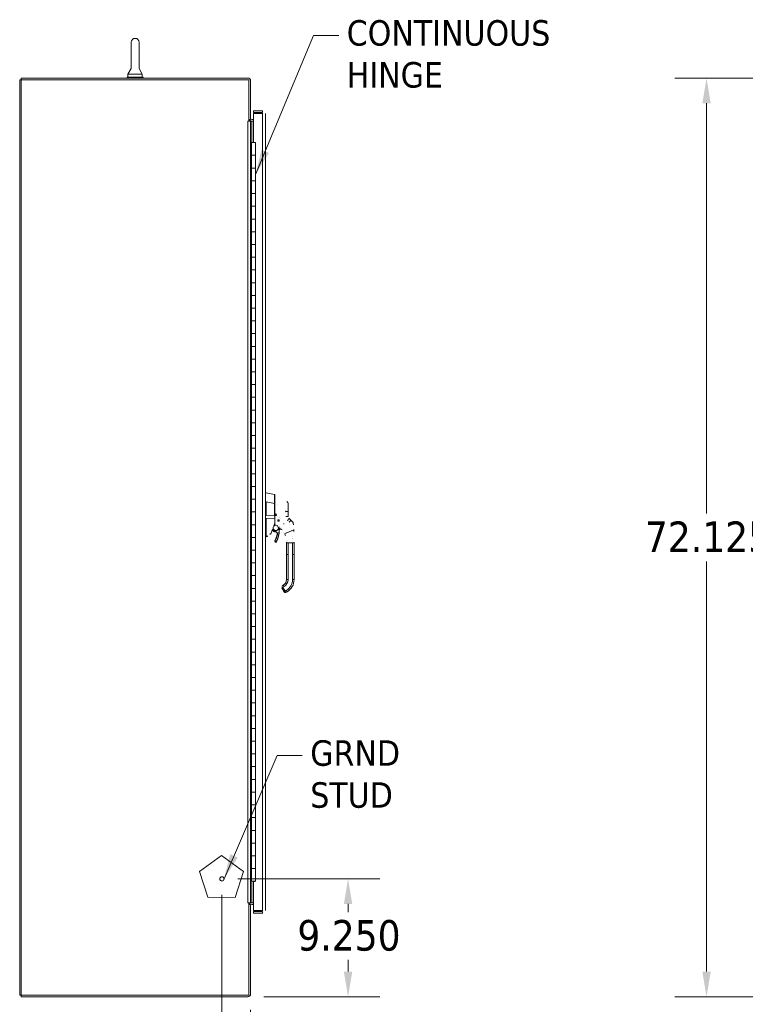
# Model space of a CAD drawing. Header units: inches. Extents: x 13 to 322, y 13 to 203.
# Tile 2 of 10: x 14 to 71, y 81 to 159. Entities that reach past the tile are written whole.
import ezdxf

# ---------------------------------------------------------------- set-up
doc = ezdxf.new("R2010")
doc.units = ezdxf.units.IN
doc.header["$LTSCALE"] = 20
doc.header["$MEASUREMENT"] = 0
for name, color, linetype, lineweight in [('Dimension (ANSI)', 7, 'Continuous', 13), ('Symbol (ANSI)', 7, 'Continuous', 18), ('Visible (ANSI)', 7, 'Continuous', 13), ('Visible Narrow (ANSI)', 7, 'Continuous', 18)]:
    doc.layers.add(name, color=color, linetype=linetype, lineweight=lineweight)
doc.styles.add('Note Text (ANSI)', font='tahoma.ttf')
doc.dimstyles.new('Default (ANSI)', dxfattribs={"dimscale": 20, "dimtxt": 0.12, "dimasz": 0.098425, "dimexe": 0.125, "dimexo": 0.0625, "dimgap": 0.031496, "dimtad": 0, "dimtih": 1, "dimtoh": 1, "dimdec": 3, "dimrnd": 1e-08, "dimzin": 0, "dimdsep": 46, "dimtxsty": 'Note Text (ANSI)', "dimcen": 0.09, "dimdle": 0.393701, "dimclrd": 256, "dimclre": 256, "dimclrt": 256, "dimadec": 0, "dimazin": 1, "dimtfac": 1, "dimtofl": 0, "dimtmove": 0, "dimatfit": 3, "dimfxl": 0, "dimtolj": 1, "dimtzin": 4, "dimlwd": -1, "dimlwe": -1, "dimarcsym": 0})
doc.dimstyles.new('Default (ANSI)$7', dxfattribs={"dimscale": 20, "dimtxt": 0.12, "dimasz": 0.098425, "dimexe": 0.125, "dimexo": 0.0625, "dimgap": 0.031496, "dimtad": 0, "dimtih": 1, "dimtoh": 1, "dimdec": 3, "dimrnd": 1e-08, "dimzin": 0, "dimdsep": 46, "dimtxsty": 'Note Text (ANSI)', "dimcen": 0.09, "dimdle": 0.393701, "dimclrd": 256, "dimclre": 256, "dimclrt": 256, "dimadec": 0, "dimazin": 1, "dimtfac": 1, "dimtofl": 0, "dimtmove": 0, "dimatfit": 3, "dimfxl": 0, "dimtolj": 1, "dimtzin": 4, "dimlwd": -1, "dimlwe": -1, "dimarcsym": 0})

# ---------------------------------------------------------------- blocks, each defined once
blk = doc.blocks.new('*D16')
at = {"layer": 'Defpoints', "color": 0}
for p in [(85.997, 154.009), (67.575, 81.884), (85.997, 81.884)]:
    blk.add_point(p, dxfattribs=at)
at = {"layer": 'Dimension (ANSI)'}
for p, q in [((84.747, 154.009), (65.075, 154.009)), ((67.575, 152.041), (67.575, 119.827)), ((67.575, 83.853), (67.575, 116.067)), ((84.747, 81.884), (65.075, 81.884))]:
    blk.add_line(p, q, dxfattribs=at)
for points in [[(67.247, 152.041), (67.903, 152.041), (67.575, 154.009)], [(67.247, 83.853), (67.903, 83.853), (67.575, 81.884)]]:
    blk.add_solid(points, dxfattribs=at)
at = {"layer": 'Dimension (ANSI)', "insert": (62.736, 119.197), "char_height": 2.4, "attachment_point": 1, "style": 'Note Text (ANSI)'}
blk.add_mtext('\\A1;72.125', dxfattribs=at)
blk = doc.blocks.new('*D27')
at = {"layer": 'Defpoints', "color": 0}
for p in [(29.529, 91.134), (31.779, 82.103), (29.529, 78.565)]:
    blk.add_point(p, dxfattribs=at)
at = {"layer": 'Dimension (ANSI)'}
for p, q in [((29.529, 89.884), (29.529, 76.065)), ((31.779, 80.853), (31.779, 76.065)), ((27.561, 78.565), (25.592, 78.565)), ((33.748, 78.565), (35.716, 78.565))]:
    blk.add_line(p, q, dxfattribs=at)
for points in [[(27.561, 78.893), (27.561, 78.237), (29.529, 78.565)], [(33.748, 78.893), (33.748, 78.237), (31.779, 78.565)]]:
    blk.add_solid(points, dxfattribs=at)
at = {"layer": 'Dimension (ANSI)', "insert": (36.346, 79.815), "char_height": 2.4, "attachment_point": 1, "style": 'Note Text (ANSI)'}
blk.add_mtext('\\A1;2.250', dxfattribs=at)
blk = doc.blocks.new('*D28')
at = {"layer": 'Defpoints', "color": 0}
for p in [(29.529, 91.134), (39.435, 91.134), (31.561, 81.884)]:
    blk.add_point(p, dxfattribs=at)
at = {"layer": 'Dimension (ANSI)'}
for p, q in [((30.779, 91.134), (41.935, 91.134)), ((39.435, 89.166), (39.435, 88.535)), ((39.435, 83.853), (39.435, 84.776)), ((32.811, 81.884), (41.935, 81.884))]:
    blk.add_line(p, q, dxfattribs=at)
for points in [[(39.107, 89.166), (39.763, 89.166), (39.435, 91.134)], [(39.107, 83.853), (39.763, 83.853), (39.435, 81.884)]]:
    blk.add_solid(points, dxfattribs=at)
at = {"layer": 'Dimension (ANSI)', "insert": (35.452, 87.905), "char_height": 2.4, "attachment_point": 1, "style": 'Note Text (ANSI)'}
blk.add_mtext('\\A1;9.250', dxfattribs=at)

msp = doc.modelspace()

# ---------------------------------------------------------------- linework, layer by layer
at = {"layer": 'Visible (ANSI)'}
for p, q in [((22.4069, 156.8219), (22.4069, 154.7619)), ((23.0269, 154.7619), (23.0269, 156.8219)), ((22.4069, 154.7619), (22.1569, 154.3219)), ((23.0269, 154.7619), (23.2769, 154.3219)), ((13.6544, 153.8844), (13.7794, 153.8844)), ((13.6544, 153.8844), (13.6544, 82.0094)), ((31.5606, 154.0094), (13.7794, 154.0094)), ((13.7794, 154.0094), (13.7794, 153.8844)), ((13.7794, 153.8844), (31.6544, 153.8844)), ((13.7794, 82.0094), (13.7794, 153.8844)), ((23.3419, 154.0719), (22.0919, 154.0719)), ((22.0919, 154.0719), (22.0919, 154.0094)), ((22.1569, 154.3219), (23.2769, 154.3219)), ((22.1569, 154.3219), (22.1569, 154.0719)), ((23.2769, 154.3219), (23.2769, 154.0719)), ((23.3419, 154.0719), (23.3419, 154.0094)), ((31.6544, 153.8844), (31.6544, 150.6346)), ((31.7794, 153.7907), (31.7794, 150.7594)), ((31.7794, 150.7594), (31.6544, 150.7594)), ((31.8731, 150.7594), (32.009, 150.7594)), ((32.7277, 151.4469), (32.009, 151.4469)), ((32.009, 151.3219), (32.009, 151.4469)), ((32.7277, 151.3219), (32.009, 151.3219)), ((32.009, 148.9625), (32.009, 151.2335)), ((32.009, 151.2335), (32.7277, 151.2335)), ((32.7277, 151.3219), (32.7277, 151.4469)), ((32.9465, 151.2282), (32.9465, 88.6657)), ((31.5604, 150.6346), (31.6544, 150.6346)), ((31.5604, 150.6344), (31.5604, 150.6346)), ((31.5606, 150.6344), (31.5604, 150.6344)), ((31.7794, 150.6344), (31.5606, 150.6344)), ((31.7794, 89.2594), (31.7794, 150.6344)), ((31.7794, 150.6344), (31.8731, 150.6344)), ((32.009, 150.6344), (31.8731, 150.6344)), ((31.8508, 148.9469), (31.7794, 148.9469)), ((31.8508, 148.9469), (32.1745, 148.9469)), ((32.009, 148.9625), (32.134, 148.9625)), ((32.134, 148.9625), (32.134, 148.9469)), ((32.1745, 147.9469), (32.1745, 148.9469)), ((31.7822, 146.9469), (31.7822, 147.9469)), ((31.7822, 147.9469), (31.8508, 147.9469)), ((31.8445, 146.9469), (31.8445, 147.9469)), ((32.1745, 147.9469), (31.8508, 147.9469)), ((31.8508, 147.9469), (32.1745, 147.9469)), ((32.1745, 146.9469), (32.1745, 147.9469)), ((31.8508, 146.9469), (31.7822, 146.9469)), ((31.8508, 146.9469), (32.1745, 146.9469)), ((32.1745, 146.9469), (31.8508, 146.9469)), ((32.1745, 145.9469), (32.1745, 146.9469)), ((31.7822, 144.9469), (31.7822, 145.9469)), ((31.7822, 145.9469), (31.8508, 145.9469)), ((31.8445, 144.9469), (31.8445, 145.9469)), ((32.1745, 145.9469), (31.8508, 145.9469)), ((31.8508, 145.9469), (32.1745, 145.9469)), ((32.1745, 144.9469), (32.1745, 145.9469)), ((31.8508, 144.9469), (31.7822, 144.9469)), ((31.8508, 144.9469), (32.1745, 144.9469)), ((32.1745, 144.9469), (31.8508, 144.9469)), ((32.1745, 143.9469), (32.1745, 144.9469)), ((31.7822, 142.9469), (31.7822, 143.9469)), ((31.7822, 143.9469), (31.8508, 143.9469)), ((31.8445, 142.9469), (31.8445, 143.9469)), ((32.1745, 143.9469), (31.8508, 143.9469)), ((31.8508, 143.9469), (32.1745, 143.9469)), ((32.1745, 142.9469), (32.1745, 143.9469)), ((31.8508, 142.9469), (31.7822, 142.9469)), ((31.8508, 142.9469), (32.1745, 142.9469)), ((32.1745, 142.9469), (31.8508, 142.9469)), ((32.1745, 141.9469), (32.1745, 142.9469)), ((31.7822, 140.9469), (31.7822, 141.9469)), ((31.7822, 141.9469), (31.8508, 141.9469)), ((31.8445, 140.9469), (31.8445, 141.9469)), ((32.1745, 141.9469), (31.8508, 141.9469)), ((31.8508, 141.9469), (32.1745, 141.9469)), ((32.1745, 140.9469), (32.1745, 141.9469)), ((31.8508, 140.9469), (31.7822, 140.9469)), ((31.8508, 140.9469), (32.1745, 140.9469)), ((32.1745, 140.9469), (31.8508, 140.9469)), ((32.1745, 139.9469), (32.1745, 140.9469)), ((31.7822, 138.9469), (31.7822, 139.9469)), ((31.7822, 139.9469), (31.8508, 139.9469)), ((31.8445, 138.9469), (31.8445, 139.9469)), ((32.1745, 139.9469), (31.8508, 139.9469)), ((31.8508, 139.9469), (32.1745, 139.9469)), ((32.1745, 138.9469), (32.1745, 139.9469)), ((31.8508, 138.9469), (31.7822, 138.9469)), ((31.8508, 138.9469), (32.1745, 138.9469)), ((32.1745, 138.9469), (31.8508, 138.9469)), ((32.1745, 137.9469), (32.1745, 138.9469)), ((31.7822, 136.9469), (31.7822, 137.9469)), ((31.7822, 137.9469), (31.8508, 137.9469)), ((31.8445, 136.9469), (31.8445, 137.9469)), ((32.1745, 137.9469), (31.8508, 137.9469)), ((31.8508, 137.9469), (32.1745, 137.9469)), ((32.1745, 136.9469), (32.1745, 137.9469)), ((31.8508, 136.9469), (31.7822, 136.9469)), ((31.8508, 136.9469), (32.1745, 136.9469)), ((32.1745, 136.9469), (31.8508, 136.9469)), ((32.1745, 135.9469), (32.1745, 136.9469)), ((31.7822, 134.9469), (31.7822, 135.9469)), ((31.7822, 135.9469), (31.8508, 135.9469)), ((31.8445, 134.9469), (31.8445, 135.9469)), ((32.1745, 135.9469), (31.8508, 135.9469)), ((31.8508, 135.9469), (32.1745, 135.9469)), ((32.1745, 134.9469), (32.1745, 135.9469)), ((31.8508, 134.9469), (31.7822, 134.9469)), ((31.8508, 134.9469), (32.1745, 134.9469)), ((32.1745, 134.9469), (31.8508, 134.9469)), ((32.1745, 133.9469), (32.1745, 134.9469)), ((31.7822, 132.9469), (31.7822, 133.9469)), ((31.7822, 133.9469), (31.8508, 133.9469)), ((31.8445, 132.9469), (31.8445, 133.9469)), ((32.1745, 133.9469), (31.8508, 133.9469)), ((31.8508, 133.9469), (32.1745, 133.9469)), ((32.1745, 132.9469), (32.1745, 133.9469)), ((31.8508, 132.9469), (31.7822, 132.9469)), ((31.8508, 132.9469), (32.1745, 132.9469)), ((32.1745, 132.9469), (31.8508, 132.9469)), ((32.1745, 131.9469), (32.1745, 132.9469)), ((31.7822, 130.9469), (31.7822, 131.9469)), ((31.7822, 131.9469), (31.8508, 131.9469)), ((31.8445, 130.9469), (31.8445, 131.9469)), ((32.1745, 131.9469), (31.8508, 131.9469)), ((31.8508, 131.9469), (32.1745, 131.9469)), ((32.1745, 130.9469), (32.1745, 131.9469)), ((31.8508, 130.9469), (31.7822, 130.9469)), ((31.8508, 130.9469), (32.1745, 130.9469)), ((32.1745, 130.9469), (31.8508, 130.9469)), ((32.1745, 129.9469), (32.1745, 130.9469)), ((31.7822, 128.9469), (31.7822, 129.9469)), ((31.7822, 129.9469), (31.8508, 129.9469)), ((31.8445, 128.9469), (31.8445, 129.9469)), ((32.1745, 129.9469), (31.8508, 129.9469)), ((31.8508, 129.9469), (32.1745, 129.9469)), ((32.1745, 128.9469), (32.1745, 129.9469)), ((31.8508, 128.9469), (31.7822, 128.9469)), ((31.8508, 128.9469), (32.1745, 128.9469)), ((32.1745, 128.9469), (31.8508, 128.9469)), ((32.1745, 127.9469), (32.1745, 128.9469)), ((31.7822, 126.9469), (31.7822, 127.9469)), ((31.7822, 127.9469), (31.8508, 127.9469)), ((31.8445, 126.9469), (31.8445, 127.9469)), ((32.1745, 127.9469), (31.8508, 127.9469)), ((31.8508, 127.9469), (32.1745, 127.9469)), ((32.1745, 126.9469), (32.1745, 127.9469)), ((31.8508, 126.9469), (31.7822, 126.9469)), ((31.8508, 126.9469), (32.1745, 126.9469)), ((32.1745, 126.9469), (31.8508, 126.9469)), ((32.1745, 125.9469), (32.1745, 126.9469)), ((31.7822, 124.9469), (31.7822, 125.9469)), ((31.7822, 125.9469), (31.8508, 125.9469)), ((31.8445, 124.9469), (31.8445, 125.9469)), ((32.1745, 125.9469), (31.8508, 125.9469)), ((31.8508, 125.9469), (32.1745, 125.9469)), ((32.1745, 124.9469), (32.1745, 125.9469)), ((31.8508, 124.9469), (31.7822, 124.9469)), ((31.8508, 124.9469), (32.1745, 124.9469)), ((32.1745, 124.9469), (31.8508, 124.9469)), ((32.1745, 123.9469), (32.1745, 124.9469)), ((31.7822, 122.9469), (31.7822, 123.9469)), ((31.7822, 123.9469), (31.8508, 123.9469)), ((31.8445, 122.9469), (31.8445, 123.9469)), ((32.1745, 123.9469), (31.8508, 123.9469)), ((31.8508, 123.9469), (32.1745, 123.9469)), ((32.1745, 122.9469), (32.1745, 123.9469)), ((31.8508, 122.9469), (31.7822, 122.9469)), ((31.8508, 122.9469), (32.1745, 122.9469)), ((32.1745, 122.9469), (31.8508, 122.9469)), ((32.1745, 121.9469), (32.1745, 122.9469)), ((31.7822, 120.9469), (31.7822, 121.9469)), ((31.7822, 121.9469), (31.8508, 121.9469)), ((31.8445, 120.9469), (31.8445, 121.9469)), ((32.1745, 121.9469), (31.8508, 121.9469)), ((31.8508, 121.9469), (32.1745, 121.9469)), ((32.1745, 120.9469), (32.1745, 121.9469)), ((32.9465, 121.4351), (32.9909, 121.4351)), ((32.9911, 121.4351), (32.9909, 121.4351)), ((33.6585, 121.3174), (32.9911, 121.4351)), ((31.8508, 120.9469), (31.7822, 120.9469)), ((31.8508, 120.9469), (32.1745, 120.9469)), ((32.1745, 120.9469), (31.8508, 120.9469)), ((32.1745, 119.9469), (32.1745, 120.9469)), ((32.9911, 120.7372), (32.9911, 119.6731)), ((33.6748, 120.9397), (33.6748, 121.298)), ((33.6748, 120.9396), (33.6748, 120.592)), ((34.7181, 119.9881), (34.7181, 120.6018)), ((31.7822, 118.9469), (31.7822, 119.9469)), ((31.7822, 119.9469), (31.8508, 119.9469)), ((31.8445, 118.9469), (31.8445, 119.9469)), ((32.1745, 119.9469), (31.8508, 119.9469)), ((31.8508, 119.9469), (32.1745, 119.9469)), ((32.1745, 118.9469), (32.1745, 119.9469)), ((33.6748, 120.592), (33.6748, 119.6884)), ((34.7181, 119.5983), (34.7181, 119.9881)), ((32.9911, 119.6718), (32.9911, 119.6731)), ((32.9911, 119.4426), (32.9911, 119.4439)), ((32.9911, 119.4426), (32.9911, 118.0382)), ((33.6748, 119.6884), (33.6748, 118.9316)), ((34.9207, 119.3214), (34.7794, 119.4556)), ((35.0725, 119.1771), (34.9207, 119.3214)), ((35.1326, 119.0548), (35.1326, 119.0548)), ((31.8508, 118.9469), (31.7822, 118.9469)), ((31.8508, 118.9469), (32.1745, 118.9469)), ((32.1745, 118.9469), (31.8508, 118.9469)), ((32.1745, 117.9469), (32.1745, 118.9469)), ((33.4604, 118.5), (33.4604, 118.5)), ((33.4764, 118.5437), (33.5185, 118.4937)), ((33.6854, 118.9198), (33.6915, 118.9192)), ((34.0786, 118.7878), (34.0786, 118.7878)), ((34.2641, 118.5424), (34.2592, 118.549)), ((35.1715, 118.5477), (35.1715, 118.5477)), ((31.7822, 116.9469), (31.7822, 117.9469)), ((31.7822, 117.9469), (31.8508, 117.9469)), ((31.8445, 116.9469), (31.8445, 117.9469)), ((32.1745, 117.9469), (31.8508, 117.9469)), ((31.8508, 117.9469), (32.1745, 117.9469)), ((32.1745, 116.9469), (32.1745, 117.9469)), ((32.9465, 117.9863), (32.99, 117.9863)), ((32.99, 117.9863), (32.9911, 117.9863)), ((33.1043, 118.0062), (32.9911, 117.9863)), ((33.1186, 118.0088), (33.1043, 118.0062)), ((34.6048, 117.4666), (34.6048, 117.5265)), ((35.1954, 117.5268), (35.1954, 117.5266)), ((35.1954, 116.6004), (35.1954, 117.5265)), ((31.8508, 116.9469), (31.7822, 116.9469)), ((31.8508, 116.9469), (32.1745, 116.9469)), ((32.1745, 116.9469), (31.8508, 116.9469)), ((32.1745, 115.9469), (32.1745, 116.9469)), ((34.6048, 117.4666), (34.6048, 116.8564)), ((34.6048, 116.7579), (34.6048, 116.8564)), ((34.6048, 116.7579), (34.6048, 116.6004)), ((34.6048, 116.6004), (34.6048, 116.1477)), ((34.6048, 116.1477), (34.6048, 116.0493)), ((34.6048, 116.0493), (34.6048, 115.439)), ((35.1954, 116.6004), (35.1954, 114.6319)), ((31.7822, 114.9469), (31.7822, 115.9469)), ((31.7822, 115.9469), (31.8508, 115.9469)), ((31.8445, 114.9469), (31.8445, 115.9469)), ((32.1745, 115.9469), (31.8508, 115.9469)), ((31.8508, 115.9469), (32.1745, 115.9469)), ((32.1745, 114.9469), (32.1745, 115.9469)), ((34.6048, 115.439), (34.6048, 115.3406)), ((34.6048, 115.3406), (34.6048, 114.7304)), ((31.8508, 114.9469), (31.7822, 114.9469)), ((31.8508, 114.9469), (32.1745, 114.9469)), ((32.1745, 114.9469), (31.8508, 114.9469)), ((32.1745, 113.9469), (32.1745, 114.9469)), ((34.6048, 114.7304), (34.6048, 114.6319)), ((31.7822, 112.9469), (31.7822, 113.9469)), ((31.7822, 113.9469), (31.8508, 113.9469)), ((31.8445, 112.9469), (31.8445, 113.9469)), ((32.1745, 113.9469), (31.8508, 113.9469)), ((31.8508, 113.9469), (32.1745, 113.9469)), ((32.1745, 112.9469), (32.1745, 113.9469)), ((34.2375, 113.988), (34.4146, 113.6811)), ((34.2509, 114.1248), (34.2584, 114.1327)), ((34.3489, 114.1887), (34.2807, 114.1493)), ((34.4146, 113.6811), (34.4343, 113.647)), ((34.6442, 113.6773), (34.5419, 113.6182)), ((31.8508, 112.9469), (31.7822, 112.9469)), ((31.8508, 112.9469), (32.1745, 112.9469)), ((32.1745, 112.9469), (31.8508, 112.9469)), ((32.1745, 111.9469), (32.1745, 112.9469)), ((31.7822, 110.9469), (31.7822, 111.9469)), ((31.7822, 111.9469), (31.8508, 111.9469)), ((31.8445, 110.9469), (31.8445, 111.9469)), ((32.1745, 111.9469), (31.8508, 111.9469)), ((31.8508, 111.9469), (32.1745, 111.9469)), ((32.1745, 110.9469), (32.1745, 111.9469)), ((31.8508, 110.9469), (31.7822, 110.9469)), ((31.8508, 110.9469), (32.1745, 110.9469)), ((32.1745, 110.9469), (31.8508, 110.9469)), ((32.1745, 109.9469), (32.1745, 110.9469)), ((31.7822, 108.9469), (31.7822, 109.9469)), ((31.7822, 109.9469), (31.8508, 109.9469)), ((31.8445, 108.9469), (31.8445, 109.9469)), ((32.1745, 109.9469), (31.8508, 109.9469)), ((31.8508, 109.9469), (32.1745, 109.9469)), ((32.1745, 108.9469), (32.1745, 109.9469)), ((31.8508, 108.9469), (31.7822, 108.9469)), ((31.8508, 108.9469), (32.1745, 108.9469)), ((32.1745, 108.9469), (31.8508, 108.9469)), ((32.1745, 107.9469), (32.1745, 108.9469)), ((31.7822, 106.9469), (31.7822, 107.9469)), ((31.7822, 107.9469), (31.8508, 107.9469)), ((31.8445, 106.9469), (31.8445, 107.9469)), ((32.1745, 107.9469), (31.8508, 107.9469)), ((31.8508, 107.9469), (32.1745, 107.9469)), ((32.1745, 106.9469), (32.1745, 107.9469)), ((31.8508, 106.9469), (31.7822, 106.9469)), ((31.8508, 106.9469), (32.1745, 106.9469)), ((32.1745, 106.9469), (31.8508, 106.9469)), ((32.1745, 105.9469), (32.1745, 106.9469)), ((31.7822, 104.9469), (31.7822, 105.9469)), ((31.7822, 105.9469), (31.8508, 105.9469)), ((31.8445, 104.9469), (31.8445, 105.9469)), ((32.1745, 105.9469), (31.8508, 105.9469)), ((31.8508, 105.9469), (32.1745, 105.9469)), ((32.1745, 104.9469), (32.1745, 105.9469)), ((31.8508, 104.9469), (31.7822, 104.9469)), ((31.8508, 104.9469), (32.1745, 104.9469)), ((32.1745, 104.9469), (31.8508, 104.9469)), ((32.1745, 103.9469), (32.1745, 104.9469)), ((31.7822, 102.9469), (31.7822, 103.9469)), ((31.7822, 103.9469), (31.8508, 103.9469)), ((31.8445, 102.9469), (31.8445, 103.9469)), ((32.1745, 103.9469), (31.8508, 103.9469)), ((31.8508, 103.9469), (32.1745, 103.9469)), ((32.1745, 102.9469), (32.1745, 103.9469)), ((31.8508, 102.9469), (31.7822, 102.9469)), ((31.8508, 102.9469), (32.1745, 102.9469)), ((32.1745, 102.9469), (31.8508, 102.9469)), ((32.1745, 101.9469), (32.1745, 102.9469)), ((31.7822, 100.9469), (31.7822, 101.9469)), ((31.7822, 101.9469), (31.8508, 101.9469)), ((31.8445, 100.9469), (31.8445, 101.9469)), ((32.1745, 101.9469), (31.8508, 101.9469)), ((31.8508, 101.9469), (32.1745, 101.9469)), ((32.1745, 100.9469), (32.1745, 101.9469)), ((31.8508, 100.9469), (31.7822, 100.9469)), ((31.8508, 100.9469), (32.1745, 100.9469)), ((32.1745, 100.9469), (31.8508, 100.9469)), ((32.1745, 99.9469), (32.1745, 100.9469)), ((31.7822, 98.9469), (31.7822, 99.9469)), ((31.7822, 99.9469), (31.8508, 99.9469)), ((31.8445, 98.9469), (31.8445, 99.9469)), ((32.1745, 99.9469), (31.8508, 99.9469)), ((31.8508, 99.9469), (32.1745, 99.9469)), ((32.1745, 98.9469), (32.1745, 99.9469)), ((31.8508, 98.9469), (31.7822, 98.9469)), ((31.8508, 98.9469), (32.1745, 98.9469)), ((32.1745, 98.9469), (31.8508, 98.9469)), ((32.1745, 97.9469), (32.1745, 98.9469)), ((31.7822, 96.9469), (31.7822, 97.9469)), ((31.7822, 97.9469), (31.8508, 97.9469)), ((31.8445, 96.9469), (31.8445, 97.9469)), ((32.1745, 97.9469), (31.8508, 97.9469)), ((31.8508, 97.9469), (32.1745, 97.9469)), ((32.1745, 96.9469), (32.1745, 97.9469)), ((31.8508, 96.9469), (31.7822, 96.9469)), ((31.8508, 96.9469), (32.1745, 96.9469)), ((32.1745, 96.9469), (31.8508, 96.9469)), ((32.1745, 95.9469), (32.1745, 96.9469)), ((31.7822, 94.9469), (31.7822, 95.9469)), ((31.7822, 95.9469), (31.8508, 95.9469)), ((31.8445, 94.9469), (31.8445, 95.9469)), ((32.1745, 95.9469), (31.8508, 95.9469)), ((31.8508, 95.9469), (32.1745, 95.9469)), ((32.1745, 94.9469), (32.1745, 95.9469)), ((31.8508, 94.9469), (31.7822, 94.9469)), ((31.8508, 94.9469), (32.1745, 94.9469)), ((32.1745, 94.9469), (31.8508, 94.9469)), ((32.1745, 93.9469), (32.1745, 94.9469)), ((31.7822, 92.9469), (31.7822, 93.9469)), ((31.7822, 93.9469), (31.8508, 93.9469)), ((31.8445, 92.9469), (31.8445, 93.9469)), ((32.1745, 93.9469), (31.8508, 93.9469)), ((31.8508, 93.9469), (32.1745, 93.9469)), ((32.1745, 92.9469), (32.1745, 93.9469)), ((27.7701, 91.719), (29.4989, 92.9701)), ((29.4989, 92.9701), (31.2229, 91.7125)), ((31.8508, 92.9469), (31.7822, 92.9469)), ((31.8508, 92.9469), (32.1745, 92.9469)), ((32.1745, 92.9469), (31.8508, 92.9469)), ((32.1745, 91.9469), (32.1745, 92.9469)), ((28.4258, 89.6883), (27.7701, 91.719)), ((31.2229, 91.7125), (30.5597, 89.6843)), ((31.7822, 90.9469), (31.7822, 91.9469)), ((31.7822, 91.9469), (31.8508, 91.9469)), ((31.8445, 90.9469), (31.8445, 91.9469)), ((32.1745, 91.9469), (31.8508, 91.9469)), ((31.8508, 91.9469), (32.1745, 91.9469)), ((32.1745, 90.9469), (32.1745, 91.9469)), ((31.7794, 90.9469), (31.7822, 90.9469)), ((31.8445, 90.9469), (31.7822, 90.9469)), ((32.1745, 90.9469), (31.8445, 90.9469)), ((32.134, 90.9313), (32.009, 90.9313)), ((32.009, 88.6603), (32.009, 90.9313)), ((32.134, 90.9469), (32.134, 90.9313)), ((30.5597, 89.6843), (28.4258, 89.6883)), ((31.5604, 89.2594), (31.5606, 89.2594)), ((31.5604, 89.2592), (31.5604, 89.2594)), ((31.6544, 89.2592), (31.5604, 89.2592)), ((31.7794, 89.2594), (31.5606, 89.2594)), ((31.6544, 89.2592), (31.6544, 82.0094)), ((31.6544, 89.1344), (31.7794, 89.1344)), ((31.7794, 89.2594), (31.8731, 89.2594)), ((31.7794, 89.1344), (31.7794, 82.1032)), ((31.8731, 89.2594), (32.009, 89.2594)), ((32.009, 89.1344), (31.8731, 89.1344)), ((32.7277, 88.6603), (32.009, 88.6603)), ((32.7277, 88.5719), (32.009, 88.5719)), ((32.009, 88.5719), (32.009, 88.4469)), ((32.009, 88.4469), (32.7277, 88.4469)), ((32.7277, 88.5719), (32.7277, 88.4469)), ((13.6544, 82.0094), (13.7794, 82.0094)), ((31.6544, 82.0094), (13.7794, 82.0094)), ((13.7794, 81.8844), (13.7794, 82.0094)), ((13.7794, 81.8844), (31.5606, 81.8844))]:
    msp.add_line(p, q, dxfattribs=at)
at = {"layer": 'Visible (ANSI)', "flags": 128}
for points in [[(23.0269, 154.7619), (23.0268, 154.7553)], [(32.7277, 151.2335), (32.742, 151.2333)], [(32.8214, 151.232), (32.8209, 151.238)], [(32.9465, 151.2282), (32.946, 151.2425)], [(32.9909, 121.4351), (32.9883, 121.4337)], [(33.69, 121.3034), (33.69, 121.3034)], [(32.9911, 119.6718), (32.991, 119.6621)], [(33.6748, 119.0565), (33.6195, 118.918)], [(33.6741, 119.5997), (33.6738, 119.6004)], [(33.6741, 119.5997), (33.6741, 119.5994)], [(33.7196, 119.6866), (33.7174, 119.6904)], [(33.7693, 119.6595), (33.7665, 119.6596)], [(33.7693, 119.7776), (33.777, 119.7771)], [(33.7831, 119.6611), (33.7826, 119.661)], [(33.9012, 119.2776), (33.9016, 119.2856)], [(34.039, 119.2775), (34.0385, 119.2695)], [(34.7735, 119.4615), (34.7709, 119.4642)], [(35.0726, 119.1771), (35.0845, 119.1647)], [(33.4628, 118.5066), (33.4631, 118.5013)], [(33.6854, 118.9198), (33.6847, 118.9199)], [(33.7825, 118.9031), (33.7788, 118.9041)], [(33.8844, 118.8697), (33.8816, 118.8709)], [(34.2446, 118.5677), (34.2439, 118.5686)], [(34.3941, 118.3424), (34.3962, 118.3387)], [(35.1328, 119.0547), (35.1458, 118.9282)], [(35.1715, 118.5477), (35.171, 118.5691)], [(35.1715, 118.5477), (35.1736, 118.4191)], [(32.99, 118.0329), (32.989, 118.0302)], [(33.3614, 118.2155), (33.3539, 118.196)], [(34.4855, 118.1494), (34.4704, 118.1861)], [(34.512, 118.0779), (34.5098, 118.0843)], [(34.6018, 117.6269), (34.6016, 117.6305)], [(34.6047, 117.5453), (34.6044, 117.5636)], [(34.6048, 117.5265), (34.6046, 117.5523)], [(34.222, 114.0569), (34.2232, 114.0664)], [(34.2807, 114.1493), (34.2772, 114.1472)], [(32.7277, 88.4469), (32.742, 88.4474)], [(32.8214, 88.6618), (32.8209, 88.6558)], [(32.9465, 88.6657), (32.946, 88.6654)]]:
    msp.add_lwpolyline(points, dxfattribs=at)
at = {"layer": 'Visible (ANSI)'}
for centre, radius in [((33.7693, 119.7186), 0.0433), ((33.7693, 119.7186), 0.0394), ((33.9701, 119.2776), 0.061), ((29.5294, 91.1344), 0.1685)]:
    msp.add_circle(centre, radius, dxfattribs=at)
for centre, radius, start, end in [((22.7169, 156.8219), 0.31, 0, 180), ((31.5606, 153.7907), 0.2187, 0, 90), ((31.8731, 150.8532), 0.2187, 205.376934, 270), ((31.8731, 150.8532), 0.0937, 180, 270), ((32.8621, 120.7372), 0.129, 0.01037, 3.510153), ((33.6551, 121.298), 0.0197, 0.000064, 80.000011), ((33.6866, 121.2921), 0.0118, 73.073215, 180), ((48.2361, 113.0439), 15.748, 159.744337, 160.828595), ((33.7595, 118.6965), 0.315, 220.084155, 264.1972), ((33.7595, 118.6965), 0.2067, 80.500268, 14.818068), ((33.7118, 118.2264), 0.1575, 350.487255, 84.1972), ((32.1198, 118.4932), 1.9134, 332.587725, 0.048555), ((33.7595, 118.6965), 0.2067, 47.083589, 65.750093), ((33.8767, 118.8512), 0.0201, 23.668353, 67.455989), ((34.3999, 119.0805), 0.5512, 203.668391, 254.639886), ((34.23, 118.495), 0.1969, 156.819686, 180.048555), ((33.7595, 118.6965), 0.315, 336.819686, 349.582421), ((34.2486, 118.5297), 0.0201, 37.049665, 74.639821), ((33.7554, 117.6449), 0.0709, 152.587725, 332.587725), ((32.1198, 118.4932), 1.7717, 332.587725, 350.487255), ((34.093, 114.6319), 0.5118, 300, 0), ((34.093, 114.6319), 1.1024, 300, 0), ((34.5025, 113.6864), 0.0787, 210, 300), ((31.8731, 89.0407), 0.2188, 90, 154.623066), ((31.8731, 89.0407), 0.0938, 90, 180), ((31.5606, 82.1032), 0.2188, 270, 0)]:
    msp.add_arc(centre, radius, start, end, dxfattribs=at)
for centre, major_axis, ratio, start_param, end_param in [((34.9836, 119.6374), (-0.2378, -0.1395), 0.8320674, 0.199583, 0.2352959), ((34.9369, 119.0344), (0.1958, 0.0204), 0.9999986, 0, 0.7074677), ((32.5377, 117.9863), (0.4534, 0.0534), 0.1629425, 6.1951839, 6.264012)]:
    msp.add_ellipse(centre, major_axis=major_axis, ratio=ratio, start_param=start_param, end_param=end_param, dxfattribs=at)
at = {"layer": 'Visible Narrow (ANSI)'}
for p, q in [((32.7277, 88.6603), (32.7277, 151.2335)), ((31.5606, 89.2594), (31.5606, 150.6344)), ((31.8731, 148.9469), (31.8731, 150.6344)), ((31.8508, 147.9469), (31.8508, 148.9469)), ((31.8508, 145.9469), (31.8508, 146.9469)), ((31.8508, 143.9469), (31.8508, 144.9469)), ((31.8508, 141.9469), (31.8508, 142.9469)), ((31.8508, 139.9469), (31.8508, 140.9469)), ((31.8508, 137.9469), (31.8508, 138.9469)), ((31.8508, 135.9469), (31.8508, 136.9469)), ((31.8508, 133.9469), (31.8508, 134.9469)), ((31.8508, 131.9469), (31.8508, 132.9469)), ((31.8508, 129.9469), (31.8508, 130.9469)), ((31.8508, 127.9469), (31.8508, 128.9469)), ((31.8508, 125.9469), (31.8508, 126.9469)), ((31.8508, 123.9469), (31.8508, 124.9469)), ((31.8508, 121.9469), (31.8508, 122.9469)), ((31.8508, 119.9469), (31.8508, 120.9469)), ((32.9465, 120.7451), (32.9909, 120.7451)), ((33.6585, 120.6195), (32.9911, 120.7372)), ((33.6585, 120.6195), (33.6748, 120.6195)), ((33.6585, 120.6195), (33.6585, 119.6931)), ((34.6593, 120.7422), (34.6593, 120.7422)), ((34.6593, 120.7422), (34.6593, 120.7422)), ((33.8813, 120.5108), (33.8814, 120.5108)), ((34.5016, 120.027), (34.5016, 120.027)), ((32.9465, 119.6718), (32.9911, 119.6718)), ((32.9465, 119.4439), (32.9911, 119.4439)), ((33.6585, 119.6931), (32.9911, 119.6731)), ((33.6372, 119.462), (32.9911, 119.4426)), ((33.6585, 119.6931), (33.6748, 119.6931)), ((33.8578, 119.6156), (33.8578, 119.6156)), ((33.9925, 119.3344), (33.9477, 119.3344)), ((34.0482, 119.4926), (34.0482, 119.4926)), ((34.0672, 119.4772), (34.0672, 119.4772)), ((34.0934, 119.4548), (34.0934, 119.4548)), ((31.8508, 117.9469), (31.8508, 118.9469)), ((33.4604, 118.5), (33.46, 118.4989)), ((33.4619, 118.496), (33.46, 118.4989)), ((33.4607, 118.5009), (33.4607, 118.5009)), ((33.4843, 118.5649), (33.5336, 118.5063)), ((33.5185, 118.4937), (33.5336, 118.5063)), ((33.7277, 118.3831), (33.7297, 118.4027)), ((34.0332, 118.4948), (34.0135, 118.4948)), ((34.0491, 118.5725), (34.031, 118.5802)), ((34.0594, 118.799), (34.0594, 118.799)), ((34.2253, 118.5919), (34.2216, 118.5964)), ((34.2644, 118.5421), (34.2641, 118.5424)), ((34.5619, 118.2713), (34.9922, 118.4664)), ((34.8746, 118.9268), (34.8746, 118.9268)), ((34.9922, 118.4664), (35.1715, 118.5477)), ((35.0413, 118.4887), (35.0413, 118.4887)), ((35.0481, 118.4918), (35.0481, 118.4918)), ((32.9465, 118.0329), (32.99, 118.0329)), ((33.1043, 118.0582), (32.9911, 118.0382)), ((33.6925, 117.6776), (33.71, 117.6685)), ((33.8183, 117.6123), (33.8008, 117.6214)), ((33.8671, 118.2004), (33.8865, 118.1972)), ((34.4544, 118.2225), (34.5619, 118.2713)), ((34.6048, 117.5265), (34.7229, 117.5265)), ((34.7066, 117.7365), (34.7066, 117.7365)), ((34.7229, 117.5265), (35.0773, 117.5265)), ((34.7229, 116.6004), (34.7229, 117.5265)), ((35.054, 117.9911), (35.054, 117.9911)), ((35.0626, 117.8888), (35.0626, 117.8888)), ((35.0654, 117.8502), (35.0654, 117.8503)), ((35.0773, 117.5265), (35.1954, 117.5265)), ((35.0773, 116.6004), (35.0773, 117.5265)), ((31.8508, 115.9469), (31.8508, 116.9469)), ((34.7229, 116.6004), (34.6048, 116.6004)), ((34.7229, 116.6004), (34.7229, 114.6319)), ((35.1954, 116.6004), (35.0773, 116.6004)), ((35.0773, 116.6004), (35.0773, 114.6319)), ((31.8508, 113.9469), (31.8508, 114.9469)), ((34.7229, 114.6319), (34.6048, 114.6319)), ((35.1954, 114.6319), (35.0773, 114.6319)), ((34.2375, 113.988), (34.3057, 114.0274)), ((34.408, 114.0864), (34.3057, 114.0274)), ((34.3057, 114.0274), (34.4828, 113.7205)), ((34.408, 114.0864), (34.3489, 114.1887)), ((34.5851, 113.7796), (34.4828, 113.7205)), ((34.4828, 113.7205), (34.5419, 113.6182)), ((34.6442, 113.6773), (34.5851, 113.7796)), ((31.8508, 111.9469), (31.8508, 112.9469)), ((31.8508, 109.9469), (31.8508, 110.9469)), ((31.8508, 107.9469), (31.8508, 108.9469)), ((31.8508, 105.9469), (31.8508, 106.9469)), ((31.8508, 103.9469), (31.8508, 104.9469)), ((31.8508, 101.9469), (31.8508, 102.9469)), ((31.8508, 99.9469), (31.8508, 100.9469)), ((31.8508, 97.9469), (31.8508, 98.9469)), ((31.8508, 95.9469), (31.8508, 96.9469)), ((31.8508, 93.9469), (31.8508, 94.9469)), ((31.8508, 91.9469), (31.8508, 92.9469)), ((31.8731, 89.2594), (31.8731, 90.9469))]:
    msp.add_line(p, q, dxfattribs=at)
at = {"layer": 'Visible Narrow (ANSI)', "flags": 128}
for points in [[(33.69, 121.3034), (33.69, 121.3034)], [(34.6593, 120.7422), (34.6289, 120.7714)], [(34.6593, 120.7422), (34.6593, 120.7422)], [(33.6871, 120.592), (33.6871, 120.548)], [(34.5404, 119.9764), (34.5172, 120.0071)], [(34.5404, 119.9764), (34.5464, 120.0049)], [(33.6372, 119.462), (33.6315, 119.422)], [(33.6586, 119.6131), (33.6576, 119.6067)], [(33.6623, 119.4663), (33.6588, 119.4262)], [(33.6741, 119.5997), (33.6735, 119.5939)], [(33.6877, 119.6883), (33.6875, 119.6219)], [(33.7108, 119.6801), (33.7081, 119.6847)], [(33.7704, 119.6473), (33.767, 119.6474)], [(33.7703, 119.7893), (33.7796, 119.7886)], [(33.7871, 119.6494), (33.7864, 119.6493)], [(33.8883, 119.2726), (33.8889, 119.2822)], [(34.0503, 119.2741), (34.0497, 119.2645)], [(34.5462, 119.5755), (34.5458, 119.5914)], [(34.6749, 119.2817), (34.6686, 119.2883)], [(34.8188, 119.1417), (34.813, 119.1474)], [(35.1327, 119.0547), (35.1325, 119.0553)], [(33.46, 118.4989), (33.4698, 118.5257)], [(33.4606, 118.5007), (33.4606, 118.5006)], [(33.8965, 118.8646), (33.8883, 118.8681)], [(33.8965, 118.8646), (33.8954, 118.8651)], [(33.9064, 118.8542), (33.9054, 118.8546)], [(34.1306, 118.7398), (34.1198, 118.7527)], [(34.1341, 118.7409), (34.1226, 118.7546)], [(34.1341, 118.7409), (34.1398, 118.7466)], [(34.2129, 118.6009), (34.2087, 118.6062)], [(34.2216, 118.5964), (34.2173, 118.6019)], [(34.2537, 118.5493), (34.2535, 118.5496)], [(34.2592, 118.549), (34.2587, 118.5495)], [(34.3897, 118.9964), (34.38, 119.0286)], [(34.3897, 118.9964), (34.4019, 119.0086)], [(34.5619, 118.2713), (34.5537, 118.2955)], [(34.9922, 118.4664), (34.9876, 118.4925)], [(35.1328, 119.0547), (35.1328, 119.0547)], [(33.2862, 118.2156), (33.2828, 118.2056)], [(33.347, 118.2162), (33.3424, 118.2028)], [(33.3614, 118.2155), (33.3614, 118.2155)], [(34.4544, 118.2225), (34.4476, 118.2372)], [(34.7229, 117.5265), (34.7227, 117.5519)], [(35.0773, 117.5265), (35.0771, 117.56)], [(35.1954, 117.5265), (35.1952, 117.5641)], [(34.2807, 114.1493), (34.2796, 114.1486)]]:
    msp.add_lwpolyline(points, dxfattribs=at)
at = {"layer": 'Visible Narrow (ANSI)'}
msp.add_circle((29.5294, 91.1344), 0.1605, dxfattribs=at)
for centre, radius, start, end in [((34.5213, 120.6018), 0.1969, 0, 45.472812), ((34.5016, 119.9469), 0.0591, 0, 0), ((33.7595, 118.6965), 0.2264, 180.337071, 5.41338), ((33.7595, 118.6965), 0.2264, 180.322978, 180.323097), ((33.7595, 118.6965), 0.2953, 220.084155, 264.1972), ((33.7595, 118.6965), 0.2264, 102.959169, 137.536455), ((33.7595, 118.6964), 0.2264, 102.958531, 102.958736), ((33.7118, 118.2264), 0.1772, 350.487255, 84.1972), ((32.1198, 118.4932), 1.8937, 332.587725, 0.048555), ((34.23, 118.495), 0.2165, 156.819686, 180.048555), ((33.7595, 118.6965), 0.2953, 336.819686, 351.599028), ((34.093, 118.4666), 0.9724, 1.932228, 1.932295), ((33.7554, 117.6449), 0.0512, 152.587725, 332.587725), ((32.1198, 118.4932), 1.7913, 332.587725, 350.487255), ((34.093, 114.6319), 0.6299, 300, 0), ((34.093, 114.6319), 0.9843, 300, 0), ((34.3398, 114.0471), 0.0996, 132.973987, 132.974474)]:
    msp.add_arc(centre, radius, start, end, dxfattribs=at)
for centre, major_axis, ratio, start_param, end_param in [((33.6551, 120.5984), (-0.0034, -0.719), 0.0046168, 1.6001631, 3.1408012), ((33.6866, 120.592), (-0.0118, 0), 0.0009275, 0, 1.6105171), ((34.5213, 119.9881), (0.1969, 0), 0.0598145, 4.809756, 6.2831853), ((34.5016, 119.9011), (-0.0591, 0), 0.0716418, 3.9777707, 3.9778769), ((33.6317, 119.475), (0.033, -0.005), 0.3706165, 4.9348799, 5.9542406), ((33.6552, 119.6932), (0.0006, -0.6986), 0.0047483, 1.4558324, 1.5706661), ((33.6866, 119.6884), (-0.0118, 0), 0.0079179, 0, 1.6647909), ((33.2589, 118.4845), (-1.229, -0.3841), 0.9882133, 4.0538998, 4.0730135), ((33.7097, 119.6802), (0.00993, 0.00639), 0.0609353, 4.7873001, 6.2831844), ((33.7693, 119.7894), (0, -0.0118), 0.0870093, 0, 1.5564252), ((33.7693, 119.6477), (0, 0.0118), 0.0973704, 4.6827932, 6.283187), ((33.7859, 119.6497), (-0.0028, 0.0115), 0.0948434, 4.6685789, 6.2831853), ((33.8894, 119.2776), (0.0118, 0), 0.4238195, 4.6184528, 6.2831306), ((34.0508, 119.2776), (-0.0118, 0), 0.2963121, 0.0000101, 1.5333409), ((34.5409, 119.6044), (-0.0197, 0), 0.5704915, 4.4882953, 4.4884545), ((34.5213, 119.5983), (0.1969, 0), 0.1168525, 4.8393402, 6.2831857), ((34.632, 119.3246), (0.1415, 0.1369), 0.3080757, 4.7174463, 6.2831853), ((34.9892, 119.5715), (-0.3709, -0.2149), 0.9485809, 0.2312353, 0.2703504), ((34.6438, 119.3129), (0.1356, 0.1427), 0.3049914, 4.7044643, 6.2831853), ((34.7851, 119.1786), (0.1356, 0.1427), 0.253114, 4.694237, 6.2831853), ((33.8768, 118.8511), (0.0077, 0.0185), 0.9999327, 5.5193892, 6.2831853), ((35.3349, 118.3347), (-1.4398, 0.5246), 0.00001, 6.2720821, 6.2831974), ((34.3999, 119.0806), (0.5512, 0), 0.9998, 3.5550853, 4.4438953), ((33.8884, 118.8462), (0.008, 0.0184), 0.9572868, 5.5207033, 6.2827636), ((34.1208, 118.7282), (-0.0159, -0.0123), 0.2364893, 3.562587, 3.8799301), ((34.2061, 118.5836), (0.0155, 0.0127), 0.762684, 0.0006049, 0.6301343), ((34.2484, 118.53), (0.0159, 0.0122), 0.9994992, 0, 0.6474782), ((33.8114, 119.1436), (0.4425, -0.5946), 0.00001, 6.2516501, 6.2829995), ((33.0906, 118.0838), (0.0137, -0.0775), 0.1222756, 0, 1.2126457), ((33.2726, 118.2412), (0.0751, -0.0236), 0.2676826, 4.9787948, 6.209706), ((35.0654, 117.7355), (-0.0118, 0), 0.0789197, 4.1122402, 4.1129731), ((34.4828, 113.7205), (-0.0682, -0.0394), 0.0000517, 4.712389, 6.2831632)]:
    msp.add_ellipse(centre, major_axis=major_axis, ratio=ratio, start_param=start_param, end_param=end_param, dxfattribs=at)

# ---------------------------------------------------------------- texts
at = {"layer": 'Symbol (ANSI)', "char_height": 2, "attachment_point": 1, "line_spacing_factor": 0.987884, "style": 'Note Text (ANSI)'}
for s, insert, width in [('{\\fTahoma|b0|i0;\\H2.0000;CONTINUOUS\\PHINGE}', (39.3279, 158.5605), 16.988655), ('{\\fTahoma|b0|i0;\\H2.0000;GRND\\PSTUD}', (36.466, 102.0165), 7.244733)]:
    msp.add_mtext(s, dxfattribs=dict(at, insert=insert, width=width))

# ---------------------------------------------------------------- dimensions: what is measured, and where the dimension line sits
at = {"layer": 'Dimension (ANSI)'}
for base, p1, p2, angle, override, picture, middle in [((67.5747, 81.8844), (85.9973, 154.0094), (85.9973, 81.8844), 270, {"dimdec": 3, "dimtp": 0, "dimtm": 0, "dimtdec": 2, "dimatfit": 1}, '*D16', (67.5747, 117.9469)), ((29.5294, 78.5647), (31.7794, 82.1032), (29.5294, 91.1344), 180, {"dimtih": 0, "dimtoh": 0, "dimdec": 3, "dimtp": 0, "dimtm": 0, "dimtdec": 2, "dimatfit": 1}, '*D27', (40.2953, 78.5647)), ((39.4346, 91.1344), (31.5606, 81.8844), (29.5294, 91.1344), 270, {"dimdec": 3, "dimtp": 0, "dimtm": 0, "dimtdec": 2, "dimatfit": 1}, '*D28', (39.4346, 86.6555))]:
    dim = msp.add_linear_dim(base=base, p1=p1, p2=p2, angle=angle, dimstyle='Default (ANSI)', override=override, dxfattribs=at)
    dim.commit()
    dim.dimension.update_dxf_attribs({"geometry": picture, "text_midpoint": middle, "dimtype": 160})

# ---------------------------------------------------------------- leaders
at = {"layer": 'Symbol (ANSI)'}
for points in [[(32.1745, 146.4469), (36.7295, 157.3605), (38.698, 157.3605)], [(29.6979, 91.1344), (33.8676, 100.8165), (35.8361, 100.8165)]]:
    msp.add_leader(points, dimstyle='Default (ANSI)$7', override={"dimtad": 0}, dxfattribs=at)

doc.saveas('drawing.dxf')
